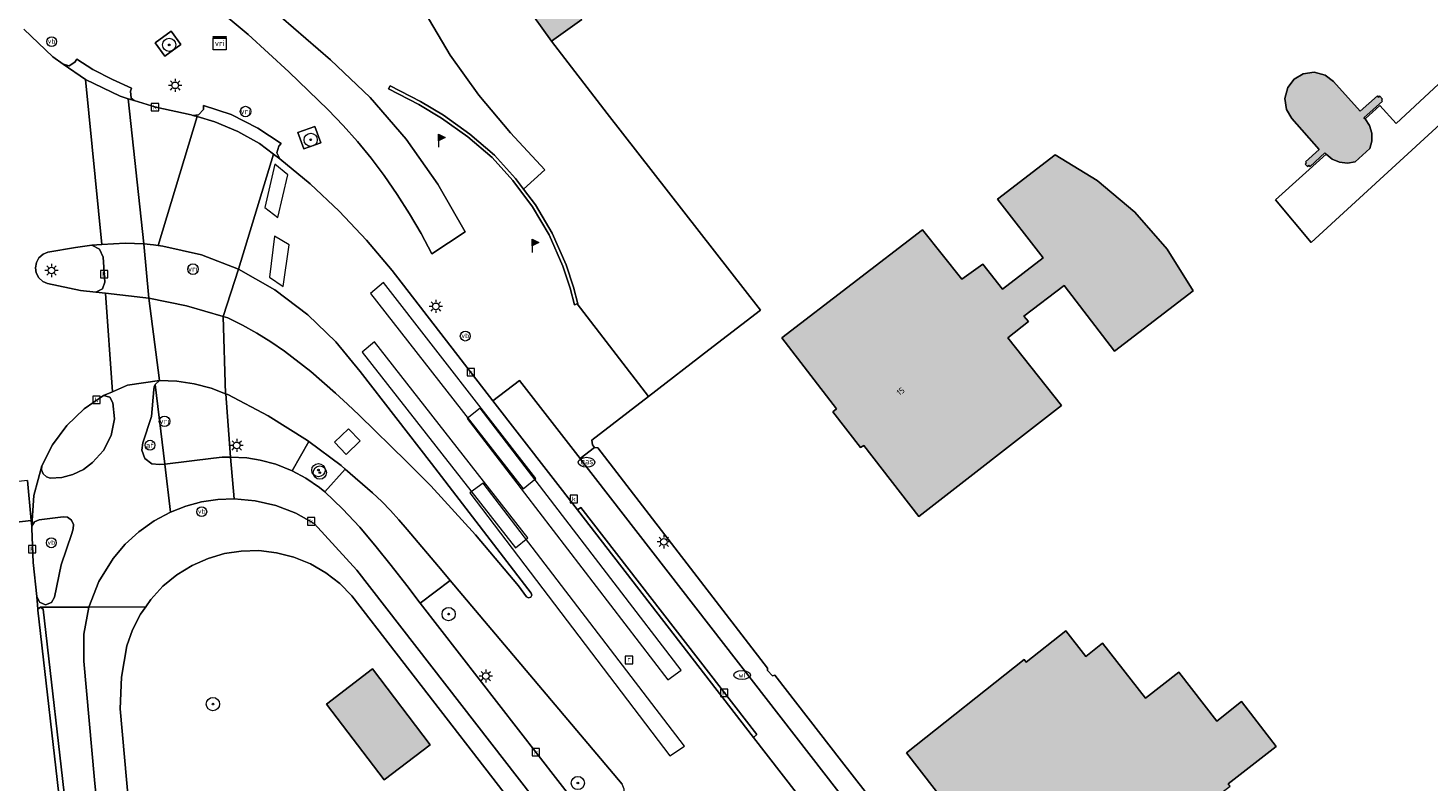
# Model space of a CAD drawing. Header units: metres. Extents: x 196496 to 197479, y 355250 to 356324.
# Tile 22 of 119: x 197061 to 197146, y 355552 to 355597. Entities that reach past the tile are written whole.
import ezdxf
from ezdxf.enums import TextEntityAlignment as Align

# ---------------------------------------------------------------- set-up
doc = ezdxf.new("R2010")
doc.units = ezdxf.units.M
doc.layers.get('0').update_dxf_attribs({"lineweight": 9})
for name, color, linetype, lineweight in [('B-WE-GR-BEPLANTING_CULTUUR_HEESTERS-GV', 251, 'Continuous', 9), ('B-WE-GR-BOOM-S', 251, 'Continuous', 9), ('B-WE-IE-MEUBILAIR_WEGMEUBILAIR-GV', 251, 'Continuous', 9), ('B-WE-IE-MEUBILAIR_WEGMEUBILAIR-S', 251, 'Continuous', 9), ('B-WE-IE-TERREINAFSCHEIDING_KUNSTMATIG_MUUR-GV', 251, 'Continuous', 9), ('B-WE-KL-DATA_KABELBED-G', 251, 'Continuous', 9), ('B-WE-KL-ET_LS_OV_LICHTMAST-S', 251, 'Continuous', 9), ('B-WE-KL-GAS_PUT-S', 251, 'Continuous', 9), ('B-WE-KL-WATER-S', 251, 'Continuous', 9), ('B-WE-OG-BEBOUWING-GV', 251, 'Continuous', 9), ('B-WE-OG-BEBOUWING_HUISNUMMER-T35', 90, 'Continuous', 9), ('B-WE-OG-TERREIN_ERF-GV', 251, 'Continuous', 9), ('B-WE-RI-GWA_KOLK-S', 251, 'Continuous', 9), ('B-WE-RI-GWA_RIOOLPUT-S', 251, 'Continuous', 9), ('B-WE-VH-ONVERHARD-GV', 251, 'Continuous', 9), ('B-WE-VH-VERHARDING_ASFALT-GV', 251, 'Continuous', 9), ('B-WE-VH-VERHARDING_BEDRIJFSVLOERPLAAT-GV', 251, 'Continuous', 9), ('B-WE-VH-VERHARDING_BETON-GV', 251, 'Continuous', 9), ('B-WE-VH-VERHARDING_BETONSTRAATSTEEN-GV', 251, 'Continuous', 9), ('B-WE-VH-VERHARDING_OPEN-GV', 251, 'Continuous', 9), ('B-WE-VH-VERHARDING_STRAATBAKSTEEN-GV', 251, 'Continuous', 9), ('B-WE-VH-VERHARDING_TEGEL-GV', 251, 'Continuous', 9), ('B-WE-VW-AFSLUITPAAL-S', 251, 'Continuous', 9), ('B-WE-VW-VRI-S', 251, 'Continuous', 9)]:
    doc.layers.add(name, color=color, linetype=linetype, lineweight=lineweight)
doc.layers.add('X-XX-AL-PRESENTATIE_GEBOUW3-V', color=7, linetype='Continuous', lineweight=9, true_color=0xebe1d6)
doc.styles.add('NLCS-ISO', font='NLCS-ISO.ttf')
doc.styles.add('NLCS-ISO-ANNOTATIEF-T35', font='NLCS-ISO.ttf', dxfattribs={"height": 3.5})

# ---------------------------------------------------------------- blocks, each defined once
blk = doc.blocks.new('SKL-VRI_TERREINKAST-SO')
at = {"lineweight": 18}
for points in [[(-2, 2), (2, 2), (2, 1.68), (-2, 1.68)], [(-2, 1.52), (2, 1.52), (2, -2), (-2, -2)]]:
    blk.add_lwpolyline(points, close=True, dxfattribs=at)
at = {"lineweight": 18, "style": 'NLCS-ISO'}
blk.add_text('vri', height=1.8, dxfattribs=at).set_placement((0, 0), align=Align.MIDDLE_CENTER)
blk = doc.blocks.new('SKL-VRI_PAAL-SO')
at = {"lineweight": 18}
blk.add_circle((0, 0), 1.59, dxfattribs=at)
at = {"lineweight": 18, "style": 'NLCS-ISO'}
blk.add_text('vri', height=1.8, dxfattribs=at).set_placement((-0.06, 0.08), align=Align.MIDDLE_CENTER)
blk = doc.blocks.new('SKL-ET_OV_LICHTMAST-SO')
at = {"color": 0, "linetype": 'ByBlock', "lineweight": 18}
for points in [[(-1.25, 0), (-2, 0)], [(-1.41, 1.41), (-0.88, 0.88)], [(0, 2), (0, 1.25)], [(0.88, 0.88), (1.41, 1.41)], [(2, 0), (1.25, 0)], [(-1.41, -1.41), (-0.88, -0.88)], [(0, -1.25), (0, -2)], [(0.88, -0.88), (1.41, -1.41)]]:
    blk.add_lwpolyline(points, dxfattribs=at)
blk.add_circle((0, 0), 1, dxfattribs=at)
blk = doc.blocks.new('SIE-WEG_PAAL_VLAGGENMAST-SO')
at = {"linetype": 'ByBlock', "lineweight": 18}
h = blk.add_hatch(color=0, dxfattribs=at)
h.dxf.hatch_style = 1
h.paths.add_polyline_path([(0, 2), (2, 1), (0, 0)])
at = {"color": 0, "linetype": 'ByBlock', "lineweight": 18}
blk.add_lwpolyline([(0, 2), (0, -2)], dxfattribs=at)
blk.add_lwpolyline([(0, 2), (2, 1), (0, 0)], close=True, dxfattribs=at)
blk = doc.blocks.new('SIE-WEG_PAAL_VERKEERSBORD-SO')
at = {"color": 0, "linetype": 'ByBlock', "lineweight": 18}
blk.add_circle((0, 0), 1.5, dxfattribs=at)
at = {"color": 0, "linetype": 'ByBlock', "lineweight": 18, "style": 'NLCS-ISO'}
blk.add_text('vb', height=1.5, dxfattribs=at).set_placement((0, 0.13), align=Align.MIDDLE_CENTER)
blk = doc.blocks.new('SVW-AFSLUITPAAL-SO')
at = {"lineweight": 18}
blk.add_circle((0, 0), 1.5, dxfattribs=at)
at = {"lineweight": 18, "style": 'NLCS-ISO'}
blk.add_text('af', height=1.8, dxfattribs=at).set_placement((0, 0), align=Align.MIDDLE_CENTER)
blk = doc.blocks.new('SKL-WATER_WATERLEIDINGPUT-SO')
at = {"color": 0, "linetype": 'ByBlock', "lineweight": 18}
blk.add_ellipse((0, 0), major_axis=(2.5, 0), ratio=0.54, dxfattribs=at)
at = {"color": 0, "linetype": 'ByBlock', "lineweight": 18, "style": 'NLCS-ISO'}
blk.add_text('wl', height=1.5, dxfattribs=at).set_placement((0, 0), align=Align.MIDDLE_CENTER)
blk = doc.blocks.new('SRI-KOLK-SO')
at = {"color": 0, "linetype": 'ByBlock', "lineweight": 18}
blk.add_lwpolyline([(-1.125, -1.125), (1.125, -1.125), (1.125, 1.125), (-1.125, 1.125)], close=True, dxfattribs=at)
at = {"color": 0, "linetype": 'ByBlock', "lineweight": 18, "style": 'NLCS-ISO'}
blk.add_text('k', height=1.5, dxfattribs=at).set_placement((0, 0), align=Align.MIDDLE_CENTER)
blk = doc.blocks.new('SKL-GAS_PUT-SO')
at = {"color": 0, "linetype": 'ByBlock', "lineweight": 18}
blk.add_ellipse((0, 0), major_axis=(2.5, 0), ratio=0.601255, dxfattribs=at)
at = {"color": 0, "linetype": 'ByBlock', "lineweight": 18, "style": 'NLCS-ISO'}
blk.add_text('gas', height=1.8, dxfattribs=at).set_placement((0.12, 0.3), align=Align.MIDDLE_CENTER)
blk = doc.blocks.new('SRI-PUT_INSPECTIEPUT_RIOOLPUT-SO')
at = {"color": 0, "linetype": 'ByBlock', "lineweight": 18}
blk.add_lwpolyline([(-1.12, -1.12), (1.12, -1.12), (1.12, 1.12), (-1.12, 1.12)], close=True, dxfattribs=at)
at = {"color": 0, "linetype": 'ByBlock', "lineweight": 18, "style": 'NLCS-ISO'}
blk.add_text('r', height=1.5, dxfattribs=at).set_placement((0, 0.28), align=Align.MIDDLE_CENTER)
blk = doc.blocks.new('SGR-BOOM_01-SO')
at = {"linetype": 'ByBlock', "lineweight": 18}
h = blk.add_hatch(color=0, dxfattribs=at)
h.dxf.hatch_style = 1
edge = h.paths.add_edge_path()
edge.add_arc((0, 0), 0.25, 0, 360)
at = {"color": 0, "linetype": 'ByBlock', "lineweight": 18}
for radius in [2, 0.25]:
    blk.add_circle((0, 0), radius, dxfattribs=at)

msp = doc.modelspace()

# ---------------------------------------------------------------- hatches: boundary and pattern name
at = {"layer": 'X-XX-AL-PRESENTATIE_GEBOUW3-V'}
for points in [[(197092.829, 355596.633), (197094.666, 355597.936), (197096.865, 355599.371), (197099.168, 355600.631), (197101.569, 355601.695), (197104.056, 355602.54), (197106.98, 355603.256), (197109.955, 355603.719), (197112.959, 355603.921), (197115.97, 355603.856), (197118.616, 355603.561), (197121.225, 355603.027), (197123.771, 355602.277), (197126.249, 355601.325), (197126.675, 355609.309), (197127.126, 355617.762), (197105.304, 355618.895), (197105.399, 355620.669), (197103.604, 355620.76), (197104.72, 355642.587), (197097.806, 355642.933), (197099.003, 355665.959), (197090.442, 355675.463), (197084.934, 355675.74), (197084.745, 355672.102), (197084.741, 355672.028), (197086.297, 355671.948), (197084.989, 355646.396), (197085.458, 355646.373), (197088.126, 355646.243), (197089.4, 355638.629), (197089.651, 355636.763), (197089.781, 355634.872), (197089.788, 355632.969), (197089.67, 355631.065), (197089.428, 355629.173), (197089.064, 355627.305), (197088.582, 355625.472), (197087.985, 355623.686), (197087.187, 355620.46), (197086.743, 355617.147), (197086.665, 355613.805), (197086.952, 355610.494), (197085.129, 355610.083), (197085.908, 355606.366), (197087.764, 355606.734), (197087.876, 355606.335), (197088.742, 355603.742), (197089.868, 355601.237), (197091.237, 355598.855)], [(197142.022, 355591.934), (197141.955, 355592.003), (197143.075, 355592.997), (197143.023, 355593.067), (197143.077, 355593.124), (197142.92, 355593.304), (197142.838, 355593.241), (197142.768, 355593.324), (197141.732, 355592.411), (197140.12, 355594.205), (197139.617, 355594.588), (197138.955, 355594.764), (197138.278, 355594.662), (197137.735, 355594.337), (197137.35, 355593.835), (197137.172, 355593.174), (197137.27, 355592.497), (197137.593, 355591.953), (197139.248, 355590.08), (197138.423, 355589.342), (197138.489, 355589.272), (197138.408, 355589.203), (197138.535, 355589.055), (197138.627, 355589.114), (197138.705, 355589.056), (197139.601, 355589.884), (197139.663, 355589.81), (197140.026, 355589.507), (197140.479, 355589.312), (197140.969, 355589.257), (197141.435, 355589.34), (197142.309, 355590.136), (197142.44, 355590.587), (197142.435, 355591.078), (197142.287, 355591.546)], [(197115.267, 355585.23), (197106.766, 355578.703), (197110.069, 355574.402), (197109.843, 355574.218), (197111.522, 355572.062), (197111.723, 355572.192), (197115.05, 355567.909), (197123.669, 355574.603), (197120.431, 355578.696), (197121.68, 355579.678), (197121.384, 355580.011), (197123.831, 355581.866), (197126.884, 355577.887), (197131.634, 355581.55), (197130.053, 355584.065), (197128.104, 355586.307), (197125.833, 355588.221), (197123.293, 355589.763), (197119.811, 355587.091), (197122.561, 355583.529), (197120.095, 355581.648), (197118.91, 355583.153), (197117.635, 355582.245)], [(197129.839, 355548.556), (197133.859, 355551.594), (197133.752, 355551.735), (197136.653, 355554.006), (197134.552, 355556.712), (197133.062, 355555.536), (197130.76, 355558.482), (197128.754, 355556.916), (197126.158, 355560.235), (197125.145, 355559.445), (197123.938, 355560.986), (197121.527, 355559.101), (197121.41, 355559.253), (197114.304, 355553.62), (197122.516, 355543.021)], [(197082.015, 355558.683), (197079.231, 355556.558), (197082.728, 355551.981), (197085.51, 355554.105)]]:
    msp.add_hatch(color=256, dxfattribs=at).paths.add_polyline_path(points)

# ---------------------------------------------------------------- linework, layer by layer
at = {"layer": 'B-WE-GR-BEPLANTING_CULTUUR_HEESTERS-GV', "flags": 128}
msp.add_lwpolyline([(197097.235, 355550.89), (197097.257, 355551.097), (197097.236, 355551.424), (197097.1, 355551.722), (197086.707, 355564.038), (197084.905, 355562.663), (197096.782, 355547.346), (197096.906, 355548.246)], close=True, dxfattribs=at)
at = {"layer": 'B-WE-IE-MEUBILAIR_WEGMEUBILAIR-GV', "flags": 128}
for points in [[(197068.882, 355596.534), (197069.454, 355595.737), (197070.422, 355596.432), (197069.849, 355597.23)], [(197077.503, 355591.113), (197077.857, 355590.127), (197078.886, 355590.496), (197078.532, 355591.482)], [(197080.562, 355573.206), (197079.711, 355572.386), (197080.425, 355571.645), (197081.275, 355572.465)]]:
    msp.add_lwpolyline(points, close=True, dxfattribs=at)
at = {"layer": 'B-WE-IE-TERREINAFSCHEIDING_KUNSTMATIG_MUUR-GV', "flags": 128}
msp.add_lwpolyline([(197094.427, 355580.759), (197094.171, 355581.754), (197094.17, 355581.76), (197093.726, 355583.113), (197092.881, 355585.031), (197091.864, 355586.736), (197091.151, 355587.691), (197090.665, 355588.342), (197089.389, 355589.743), (197087.903, 355591.022), (197086.306, 355592.156), (197084.922, 355592.991), (197084.916, 355592.994), (197083.087, 355593.943), (197082.99, 355593.76), (197084.819, 355592.808), (197086.191, 355591.98), (197087.773, 355590.856), (197089.242, 355589.592), (197090.503, 355588.208), (197091.689, 355586.619), (197092.694, 355584.934), (197093.53, 355583.038), (197093.968, 355581.701), (197094.233, 355580.692), (197094.392, 355580.747)], close=True, dxfattribs=at)
at = {"layer": 'B-WE-KL-DATA_KABELBED-G', "flags": 128}
for points in [[(197076.899, 355588.553), (197076.115, 355589.191), (197075.5, 355586.587), (197076.299, 355585.977)], [(197076.977, 355584.327), (197076.089, 355584.837), (197075.796, 355582.364), (197076.623, 355581.805)], [(197091.132, 355569.58), (197091.884, 355570.202), (197082.674, 355582.053), (197081.896, 355581.371)], [(197082.14, 355578.454), (197081.388, 355577.831), (197090.653, 355566.009), (197091.412, 355566.611)], [(197099.867, 355558.025), (197100.679, 355558.616), (197088.528, 355574.458), (197087.738, 355573.833)], [(197088.701, 355569.92), (197087.896, 355569.328), (197099.998, 355553.428), (197100.88, 355554.008)]]:
    msp.add_lwpolyline(points, close=True, dxfattribs=at)
at = {"layer": 'B-WE-OG-BEBOUWING-GV', "flags": 128}
msp.add_lwpolyline([(197091.237, 355598.855), (197092.829, 355596.633), (197094.666, 355597.936)], dxfattribs=at)
for points in [[(197142.022, 355591.934), (197141.955, 355592.003), (197143.075, 355592.997), (197143.023, 355593.067), (197143.077, 355593.124), (197142.92, 355593.304), (197142.838, 355593.241), (197142.768, 355593.324), (197141.732, 355592.411), (197140.12, 355594.205), (197139.617, 355594.588), (197138.955, 355594.764), (197138.278, 355594.662), (197137.735, 355594.337), (197137.35, 355593.835), (197137.172, 355593.174), (197137.27, 355592.497), (197137.593, 355591.953), (197139.248, 355590.08), (197138.423, 355589.342), (197138.489, 355589.272), (197138.408, 355589.203), (197138.535, 355589.055), (197138.627, 355589.114), (197138.705, 355589.056), (197139.601, 355589.884), (197139.663, 355589.81), (197140.026, 355589.507), (197140.479, 355589.312), (197140.969, 355589.257), (197141.435, 355589.34), (197142.309, 355590.136), (197142.44, 355590.587), (197142.435, 355591.078), (197142.287, 355591.546)], [(197115.267, 355585.23), (197106.766, 355578.703), (197110.069, 355574.402), (197109.843, 355574.218), (197111.522, 355572.062), (197111.723, 355572.192), (197115.05, 355567.909), (197123.669, 355574.603), (197120.431, 355578.696), (197121.68, 355579.678), (197121.384, 355580.011), (197123.831, 355581.866), (197126.884, 355577.887), (197131.634, 355581.55), (197130.053, 355584.065), (197128.104, 355586.307), (197125.833, 355588.221), (197123.293, 355589.763), (197119.811, 355587.091), (197122.561, 355583.529), (197120.095, 355581.648), (197118.91, 355583.153), (197117.635, 355582.245)], [(197129.839, 355548.556), (197133.859, 355551.594), (197133.752, 355551.735), (197136.653, 355554.006), (197134.552, 355556.712), (197133.062, 355555.536), (197130.76, 355558.482), (197128.754, 355556.916), (197126.158, 355560.235), (197125.145, 355559.445), (197123.938, 355560.986), (197121.527, 355559.101), (197121.41, 355559.253), (197114.304, 355553.62), (197122.516, 355543.021)], [(197082.015, 355558.683), (197079.231, 355556.558), (197082.728, 355551.981), (197085.51, 355554.105)]]:
    msp.add_lwpolyline(points, close=True, dxfattribs=at)
at = {"layer": 'B-WE-OG-TERREIN_ERF-GV', "flags": 128}
for points in [[(197094.666, 355597.936), (197092.829, 355596.633), (197096.211, 355592.267), (197105.469, 355580.37), (197102.346, 355577.974), (197098.708, 355575.162), (197095.282, 355572.515), (197095.314, 355572.24), (197095.445, 355572.073), (197095.636, 355572.057), (197105.896, 355558.731), (197105.894, 355558.592), (197106.207, 355558.259), (197106.342, 355558.306), (197110.368, 355553.106), (197119.876, 355540.91)], [(197148.998, 355593.861), (197138.764, 355584.46), (197136.61, 355587.046), (197139.663, 355589.81), (197139.601, 355589.884), (197138.705, 355589.056), (197138.627, 355589.114), (197138.535, 355589.055), (197138.408, 355589.203), (197138.489, 355589.272), (197138.423, 355589.342), (197139.248, 355590.08), (197137.593, 355591.953), (197137.27, 355592.497), (197137.172, 355593.174), (197137.35, 355593.835), (197137.735, 355594.337), (197138.278, 355594.662), (197138.955, 355594.764), (197139.617, 355594.588), (197140.12, 355594.205), (197141.732, 355592.411), (197142.768, 355593.324), (197142.838, 355593.241), (197142.92, 355593.304), (197143.077, 355593.124), (197143.023, 355593.067), (197143.075, 355592.997), (197141.955, 355592.003), (197142.022, 355591.934), (197142.914, 355592.736), (197143.899, 355591.658), (197148.468, 355595.891)], [(197091.488, 355549.236), (197080.761, 355563.109), (197080.038, 355563.843), (197079.202, 355564.492), (197078.269, 355565.033), (197077.261, 355565.445), (197076.207, 355565.714), (197075.135, 355565.836), (197074.077, 355565.813), (197073.059, 355565.655), (197072.071, 355565.366), (197071.103, 355564.938), (197070.184, 355564.373), (197069.344, 355563.681), (197068.606, 355562.88), (197068.303, 355562.443), (197067.991, 355561.995), (197067.509, 355561.052), (197067.166, 355560.081), (197066.841, 355558.191), (197066.76, 355556.274), (197067.276, 355550.429)], [(197122.516, 355543.021), (197114.304, 355553.62), (197121.41, 355559.253), (197121.527, 355559.101), (197123.938, 355560.986), (197125.145, 355559.445), (197126.158, 355560.235), (197128.754, 355556.916), (197130.76, 355558.482), (197133.062, 355555.536), (197134.552, 355556.712), (197136.653, 355554.006), (197133.752, 355551.735)]]:
    msp.add_lwpolyline(points, dxfattribs=at)
for points in [[(197115.267, 355585.23), (197117.635, 355582.245), (197118.91, 355583.153), (197120.095, 355581.648), (197122.561, 355583.529), (197119.811, 355587.091), (197123.293, 355589.763), (197125.833, 355588.221), (197128.104, 355586.307), (197130.053, 355584.065), (197131.634, 355581.55), (197126.884, 355577.887), (197123.831, 355581.866), (197121.384, 355580.011), (197121.68, 355579.678), (197120.431, 355578.696), (197123.669, 355574.603), (197115.05, 355567.909), (197111.723, 355572.192), (197111.522, 355572.062), (197109.843, 355574.218), (197110.069, 355574.402), (197106.766, 355578.703)], [(197079.231, 355556.558), (197082.015, 355558.683), (197085.51, 355554.105), (197082.728, 355551.981)]]:
    msp.add_lwpolyline(points, close=True, dxfattribs=at)
at = {"layer": 'B-WE-VH-ONVERHARD-GV', "flags": 128}
for points in [[(197068.882, 355596.534), (197069.454, 355595.737), (197070.422, 355596.432), (197069.849, 355597.23)], [(197077.503, 355591.113), (197077.857, 355590.127), (197078.886, 355590.496), (197078.532, 355591.482)], [(197080.562, 355573.206), (197079.711, 355572.386), (197080.425, 355571.645), (197081.275, 355572.465)]]:
    msp.add_lwpolyline(points, close=True, dxfattribs=at)
at = {"layer": 'B-WE-VH-VERHARDING_ASFALT-GV', "flags": 128}
for points in [[(197061.16, 355570.069), (197061.385, 355567.654), (197061.417, 355567.307), (197061.441, 355567.66), (197061.545, 355569.164), (197061.804, 355570.14), (197062.022, 355570.963), (197062.664, 355572.24), (197063.526, 355573.406), (197064.574, 355574.408), (197065.759, 355575.207), (197066.297, 355575.443), (197065.88, 355581.391), (197065.293, 355581.455), (197064.369, 355581.558), (197062.362, 355581.978), (197062.076, 355582.109), (197061.835, 355582.337), (197061.684, 355582.632), (197061.638, 355582.942), (197061.692, 355583.252), (197061.852, 355583.542), (197062.1, 355583.764), (197062.389, 355583.886), (197064.061, 355584.17), (197065.052, 355584.306), (197065.649, 355584.341), (197064.66, 355594.319), (197063.319, 355595.243), (197062.689, 355595.678), (197060.935, 355597.352)], [(197109.437, 355548.872), (197105.045, 355554.546), (197094.4, 355568.294), (197089.298, 355574.885), (197083.199, 355582.762), (197081.655, 355584.609), (197079.999, 355586.363), (197078.24, 355588.012), (197076.421, 355589.521), (197076.033, 355589.811), (197073.917, 355582.842), (197076.105, 355581.6), (197078.11, 355580.082), (197079.795, 355578.463), (197081.275, 355576.656), (197085.586, 355571.095), (197091.613, 355563.273), (197091.649, 355563.139), (197091.58, 355563.019), (197091.446, 355562.983), (197091.326, 355563.052), (197090.832, 355563.707), (197088.25, 355566.787), (197085.538, 355569.754), (197084.081, 355571.214), (197081.212, 355574.024), (197080.506, 355574.699), (197079.784, 355575.356), (197078.279, 355576.674), (197076.699, 355577.902), (197075.871, 355578.455), (197075.022, 355578.975), (197074.152, 355579.46), (197073.264, 355579.91), (197072.993, 355580), (197073.121, 355575.323), (197073.155, 355575.31), (197073.241, 355575.277), (197073.263, 355575.266), (197075.717, 355573.978), (197078.083, 355572.49), (197078.166, 355572.429), (197080.112, 355570.984), (197080.366, 355570.765), (197082.024, 355569.334), (197082.575, 355568.804), (197083.103, 355568.255), (197083.614, 355567.689), (197084.113, 355567.111), (197086.223, 355564.612), (197086.707, 355564.038), (197097.1, 355551.722)], [(197063.218, 355549.713), (197061.781, 355562.24), (197061.79, 355562.303), (197061.715, 355563.056), (197061.505, 355565.11), (197061.421, 355567.173), (197061.417, 355567.307), (197061.385, 355567.654), (197055.235, 355566.953)]]:
    msp.add_lwpolyline(points, dxfattribs=at)
for points in [[(197067.251, 355593.156), (197066.765, 355593.305), (197064.66, 355594.319), (197065.649, 355584.341), (197067.06, 355584.425), (197067.625, 355584.413), (197068.19, 355584.38)], [(197067.597, 355593.05), (197067.251, 355593.156), (197068.19, 355584.38), (197068.765, 355584.325), (197069.06, 355584.286), (197071.423, 355592.07), (197071.154, 355592.147), (197071.048, 355592.177), (197068.92, 355592.643)], [(197071.423, 355592.07), (197069.06, 355584.286), (197069.338, 355584.249), (197071.678, 355583.711), (197073.917, 355582.842), (197076.033, 355589.811), (197075.184, 355590.438), (197073.875, 355591.182), (197072.486, 355591.766)], [(197065.293, 355581.455), (197065.69, 355581.653), (197065.832, 355582.073), (197065.725, 355583.58), (197065.516, 355584.061), (197065.052, 355584.306), (197064.061, 355584.17), (197062.389, 355583.886), (197062.1, 355583.764), (197061.852, 355583.542), (197061.692, 355583.252), (197061.638, 355582.942), (197061.684, 355582.632), (197061.835, 355582.337), (197062.076, 355582.109), (197062.362, 355581.978), (197064.369, 355581.558)], [(197073.917, 355582.842), (197072.993, 355580), (197073.264, 355579.91), (197074.152, 355579.46), (197075.022, 355578.975), (197075.871, 355578.455), (197076.699, 355577.902), (197078.279, 355576.674), (197079.784, 355575.356), (197080.506, 355574.699), (197081.212, 355574.024), (197084.081, 355571.214), (197085.538, 355569.754), (197088.25, 355566.787), (197090.832, 355563.707), (197091.326, 355563.052), (197091.446, 355562.983), (197091.58, 355563.019), (197091.649, 355563.139), (197091.613, 355563.273), (197085.586, 355571.095), (197081.275, 355576.656), (197079.795, 355578.463), (197078.11, 355580.082), (197076.105, 355581.6)], [(197069.13, 355576.119), (197068.488, 355581.089), (197068.135, 355581.143), (197065.88, 355581.391), (197066.297, 355575.443), (197067.205, 355575.841)], [(197068.488, 355581.089), (197069.13, 355576.119), (197070.183, 355576.083), (197071.233, 355575.929), (197072.258, 355575.658), (197073.121, 355575.323), (197072.993, 355580), (197070.762, 355580.633)], [(197073.434, 355571.48), (197074.421, 355571.439), (197075.216, 355571.302), (197076.17, 355571.058), (197077.151, 355570.669), (197077.152, 355570.671), (197078.166, 355572.429), (197078.083, 355572.49), (197075.717, 355573.978), (197073.263, 355575.266), (197073.241, 355575.277), (197073.155, 355575.31)], [(197080.562, 355573.206), (197081.275, 355572.465), (197080.425, 355571.645), (197079.711, 355572.386)], [(197086.707, 355564.038), (197086.223, 355564.612), (197084.113, 355567.111), (197083.614, 355567.689), (197083.103, 355568.255), (197082.575, 355568.804), (197082.024, 355569.334), (197080.366, 355570.765), (197079.136, 355569.382), (197080.205, 355568.355), (197081.241, 355567.259), (197082.238, 355566.072), (197083.152, 355564.934), (197084.083, 355563.731), (197084.905, 355562.663)], [(197061.16, 355570.069), (197054.974, 355569.387), (197055.235, 355566.953), (197061.385, 355567.654)]]:
    msp.add_lwpolyline(points, close=True, dxfattribs=at)
at = {"layer": 'B-WE-VH-VERHARDING_BEDRIJFSVLOERPLAAT-GV', "flags": 128}
for points in [[(197105.045, 355554.546), (197105.244, 355554.716), (197094.601, 355568.441), (197094.4, 355568.294)], [(197061.947, 355562.415), (197061.79, 355562.303), (197061.781, 355562.24), (197063.218, 355549.713), (197065.011, 355535.404), (197066.701, 355523.589), (197066.879, 355523.449), (197067.027, 355523.62), (197067.026, 355523.626), (197065.332, 355535.426), (197063.54, 355549.767), (197062.103, 355562.303)]]:
    msp.add_lwpolyline(points, close=True, dxfattribs=at)
at = {"layer": 'B-WE-VH-VERHARDING_BETON-GV', "flags": 128}
msp.add_lwpolyline([(197062.022, 355570.963), (197062.009, 355570.721), (197062.108, 355570.474), (197062.305, 355570.295), (197062.535, 355570.221), (197063.223, 355570.258), (197063.904, 355570.435), (197064.535, 355570.746), (197065.079, 355571.169), (197065.754, 355571.884), (197066.222, 355572.794), (197066.412, 355573.8), (197066.319, 355574.779), (197066.128, 355575.11), (197065.759, 355575.207), (197064.574, 355574.408), (197063.526, 355573.406), (197062.664, 355572.24)], close=True, dxfattribs=at)
at = {"layer": 'B-WE-VH-VERHARDING_BETONSTRAATSTEEN-GV', "flags": 128}
for points in [[(197087.613, 355585.103), (197085.967, 355587.982), (197084.044, 355590.702), (197081.868, 355593.224), (197079.47, 355595.515), (197072.768, 355601.329), (197068.801, 355601.439), (197069.572, 355600.861), (197072.093, 355599.024), (197074.49, 355597.027), (197076.948, 355594.788), (197079.337, 355592.474), (197080.242, 355591.535), (197081.109, 355590.561), (197081.937, 355589.553), (197082.723, 355588.512), (197083.512, 355587.373), (197084.256, 355586.205), (197084.951, 355585.007), (197085.595, 355583.781)], [(197068.882, 355596.534), (197069.849, 355597.23), (197070.422, 355596.432), (197069.454, 355595.737)], [(197077.503, 355591.113), (197078.532, 355591.482), (197078.886, 355590.496), (197077.857, 355590.127)], [(197069.454, 355571.073), (197069.801, 355568.165), (197070.722, 355568.524), (197071.682, 355568.781), (197072.665, 355568.931), (197073.653, 355568.971), (197073.434, 355571.48), (197072.924, 355571.478), (197072.411, 355571.43)], [(197061.417, 355567.307), (197061.421, 355567.173), (197061.505, 355565.11), (197061.715, 355563.056), (197061.888, 355562.715), (197062.241, 355562.57), (197062.604, 355562.692), (197062.798, 355563.021), (197063.198, 355564.981), (197063.833, 355566.878), (197063.917, 355567.153), (197063.938, 355567.412), (197063.817, 355567.682), (197063.576, 355567.852), (197063.318, 355567.882), (197061.868, 355567.709), (197061.58, 355567.579)]]:
    msp.add_lwpolyline(points, close=True, dxfattribs=at)
for points in [[(197072.768, 355601.329), (197079.47, 355595.515), (197081.868, 355593.224), (197084.044, 355590.702), (197085.967, 355587.982), (197087.613, 355585.103), (197085.595, 355583.781), (197084.951, 355585.007), (197084.256, 355586.205), (197083.512, 355587.373), (197082.723, 355588.512), (197081.937, 355589.553), (197081.109, 355590.561), (197080.242, 355591.535), (197079.337, 355592.474), (197076.948, 355594.788), (197074.49, 355597.027), (197072.093, 355599.024)], [(197060.935, 355597.352), (197062.689, 355595.678), (197063.319, 355595.243), (197063.683, 355595.136), (197064.026, 355595.358), (197064.147, 355595.551), (197065.116, 355594.927), (197066.295, 355594.307), (197067.447, 355593.793), (197067.385, 355593.619), (197067.42, 355593.196), (197067.597, 355593.05), (197068.92, 355592.643), (197071.048, 355592.177), (197071.154, 355592.147), (197071.496, 355592.187), (197071.794, 355592.505), (197071.805, 355592.737), (197073.464, 355592.199), (197075.076, 355591.376), (197076.486, 355590.443), (197076.361, 355590.291), (197076.227, 355589.893), (197076.421, 355589.521), (197078.24, 355588.012), (197079.999, 355586.363), (197081.655, 355584.609), (197083.199, 355582.762), (197089.298, 355574.885), (197090.904, 355576.127), (197094.568, 355571.412), (197095.445, 355572.073), (197095.314, 355572.24), (197095.282, 355572.515), (197098.708, 355575.162), (197094.392, 355580.747), (197094.233, 355580.692), (197093.968, 355581.701), (197093.53, 355583.038), (197092.694, 355584.934), (197091.689, 355586.619), (197090.503, 355588.208), (197089.242, 355589.592), (197087.773, 355590.856), (197086.191, 355591.98), (197084.819, 355592.808), (197082.99, 355593.76), (197083.087, 355593.943), (197084.916, 355592.994), (197084.922, 355592.991), (197086.306, 355592.156), (197087.903, 355591.022), (197089.389, 355589.743), (197090.665, 355588.342), (197091.151, 355587.691), (197092.436, 355588.861), (197090.364, 355591.102), (197088.443, 355593.364), (197087.581, 355594.571), (197086.717, 355595.781), (197085.208, 355598.337)]]:
    msp.add_lwpolyline(points, dxfattribs=at)
at = {"layer": 'B-WE-VH-VERHARDING_OPEN-GV', "flags": 128}
for points in [[(197085.208, 355598.337), (197086.717, 355595.781), (197087.581, 355594.571), (197088.443, 355593.364), (197090.364, 355591.102), (197092.436, 355588.861), (197091.151, 355587.691), (197091.864, 355586.736), (197092.881, 355585.031), (197093.726, 355583.113), (197094.17, 355581.76), (197094.171, 355581.754), (197094.427, 355580.759), (197094.392, 355580.747), (197098.708, 355575.162), (197102.346, 355577.974), (197105.469, 355580.37), (197096.211, 355592.267), (197092.829, 355596.633), (197091.237, 355598.855)], [(197148.468, 355595.891), (197143.899, 355591.658), (197142.914, 355592.736), (197142.022, 355591.934), (197142.287, 355591.546), (197142.435, 355591.078), (197142.44, 355590.587), (197142.309, 355590.136), (197141.435, 355589.34), (197140.969, 355589.257), (197140.479, 355589.312), (197140.026, 355589.507), (197139.663, 355589.81), (197136.61, 355587.046), (197138.764, 355584.46), (197148.998, 355593.861)]]:
    msp.add_lwpolyline(points, dxfattribs=at)
for points in [[(197067.597, 355593.05), (197067.42, 355593.196), (197067.385, 355593.619), (197067.447, 355593.793), (197066.295, 355594.307), (197065.116, 355594.927), (197064.147, 355595.551), (197064.026, 355595.358), (197063.683, 355595.136), (197063.319, 355595.243), (197064.66, 355594.319), (197066.765, 355593.305), (197067.251, 355593.156)], [(197076.421, 355589.521), (197076.227, 355589.893), (197076.361, 355590.291), (197076.486, 355590.443), (197075.076, 355591.376), (197073.464, 355592.199), (197071.805, 355592.737), (197071.794, 355592.505), (197071.496, 355592.187), (197071.154, 355592.147), (197071.423, 355592.07), (197072.486, 355591.766), (197073.875, 355591.182), (197075.184, 355590.438), (197076.033, 355589.811)]]:
    msp.add_lwpolyline(points, close=True, dxfattribs=at)
at = {"layer": 'B-WE-VH-VERHARDING_STRAATBAKSTEEN-GV', "flags": 128}
msp.add_lwpolyline([(197068.877, 355575.881), (197069.454, 355571.073), (197072.411, 355571.43), (197072.924, 355571.478), (197073.434, 355571.48), (197073.155, 355575.31), (197073.121, 355575.323), (197072.258, 355575.658), (197071.233, 355575.929), (197070.183, 355576.083), (197069.13, 355576.119)], close=True, dxfattribs=at)
at = {"layer": 'B-WE-VH-VERHARDING_TEGEL-GV', "flags": 128}
for points in [[(197065.649, 355584.341), (197065.052, 355584.306), (197065.516, 355584.061), (197065.725, 355583.58), (197065.832, 355582.073), (197065.69, 355581.653), (197065.293, 355581.455), (197065.88, 355581.391), (197068.135, 355581.143), (197068.488, 355581.089), (197068.19, 355584.38), (197067.625, 355584.413), (197067.06, 355584.425)], [(197073.917, 355582.842), (197071.678, 355583.711), (197069.338, 355584.249), (197069.06, 355584.286), (197068.765, 355584.325), (197068.19, 355584.38), (197068.488, 355581.089), (197070.762, 355580.633), (197072.993, 355580)], [(197069.13, 355576.119), (197067.205, 355575.841), (197066.297, 355575.443), (197065.759, 355575.207), (197066.128, 355575.11), (197066.319, 355574.779), (197066.412, 355573.8), (197066.222, 355572.794), (197065.754, 355571.884), (197065.079, 355571.169), (197064.535, 355570.746), (197063.904, 355570.435), (197063.223, 355570.258), (197062.535, 355570.221), (197062.305, 355570.295), (197062.108, 355570.474), (197062.009, 355570.721), (197062.022, 355570.963), (197061.804, 355570.14), (197061.545, 355569.164), (197061.441, 355567.66), (197061.417, 355567.307), (197061.58, 355567.579), (197061.868, 355567.709), (197063.318, 355567.882), (197063.576, 355567.852), (197063.817, 355567.682), (197063.938, 355567.412), (197063.917, 355567.153), (197063.833, 355566.878), (197063.198, 355564.981), (197062.798, 355563.021), (197062.604, 355562.692), (197062.241, 355562.57), (197061.888, 355562.715), (197061.715, 355563.056), (197061.79, 355562.303), (197061.947, 355562.415), (197064.862, 355562.428), (197065.466, 355563.979), (197066.331, 355565.369), (197067.059, 355566.221), (197067.892, 355566.983), (197068.814, 355567.635), (197069.801, 355568.165), (197069.454, 355571.073), (197069.132, 355571.034), (197068.675, 355571.09), (197068.251, 355571.409), (197068.061, 355571.905), (197068.132, 355572.36), (197068.648, 355573.936), (197068.801, 355575.587), (197068.82, 355575.739), (197068.877, 355575.881)], [(197069.454, 355571.073), (197068.877, 355575.881), (197068.82, 355575.739), (197068.801, 355575.587), (197068.648, 355573.936), (197068.132, 355572.36), (197068.061, 355571.905), (197068.251, 355571.409), (197068.675, 355571.09), (197069.132, 355571.034)], [(197077.152, 355570.671), (197077.987, 355570.227), (197078.818, 355569.653), (197079.136, 355569.382), (197080.366, 355570.765), (197080.112, 355570.984), (197078.166, 355572.429)]]:
    msp.add_lwpolyline(points, close=True, dxfattribs=at)
for points in [[(197155.107, 355493.368), (197094.596, 355571.376), (197094.568, 355571.412), (197090.904, 355576.127), (197089.298, 355574.885), (197094.4, 355568.294), (197094.601, 355568.441), (197105.244, 355554.716), (197105.045, 355554.546), (197109.437, 355548.872), (197109.7, 355548.837), (197109.912, 355548.676), (197122.949, 355531.87), (197125.957, 355527.992), (197130.658, 355521.932), (197135.57, 355515.6), (197136.551, 355514.335), (197143.159, 355505.816), (197144.131, 355504.563), (197147.181, 355500.632)], [(197096.782, 355547.346), (197084.905, 355562.663), (197084.083, 355563.731), (197083.152, 355564.934), (197082.238, 355566.072), (197081.241, 355567.259), (197080.205, 355568.355), (197079.136, 355569.382), (197078.818, 355569.653), (197077.987, 355570.227), (197077.152, 355570.671), (197077.151, 355570.669), (197076.17, 355571.058), (197075.216, 355571.302), (197074.421, 355571.439), (197073.434, 355571.48), (197073.653, 355568.971), (197074.922, 355568.856), (197076.176, 355568.565), (197077.377, 355568.103), (197078.492, 355567.486), (197081.075, 355564.647), (197218.613, 355387.394)], [(197150.482, 355501.559), (197143.843, 355510.155), (197139.475, 355515.63), (197138.477, 355516.933), (197138.415, 355516.882), (197134.362, 355522.152), (197134.502, 355522.299), (197128.482, 355529.873), (197126.167, 355532.84), (197125.695, 355533.446), (197119.876, 355540.91), (197110.368, 355553.106), (197106.342, 355558.306), (197106.207, 355558.259), (197105.894, 355558.592), (197105.896, 355558.731), (197095.636, 355572.057), (197095.445, 355572.073), (197094.568, 355571.412), (197094.596, 355571.376), (197155.107, 355493.368)], [(197218.613, 355387.394), (197081.075, 355564.647), (197078.492, 355567.486), (197077.377, 355568.103), (197076.176, 355568.565), (197074.922, 355568.856), (197073.653, 355568.971), (197072.665, 355568.931), (197071.682, 355568.781), (197070.722, 355568.524), (197069.801, 355568.165), (197068.814, 355567.635), (197067.892, 355566.983), (197067.059, 355566.221), (197066.331, 355565.369), (197065.466, 355563.979), (197064.862, 355562.428), (197068.303, 355562.443), (197068.606, 355562.88), (197069.344, 355563.681), (197070.184, 355564.373), (197071.103, 355564.938), (197072.071, 355565.366), (197073.059, 355565.655), (197074.077, 355565.813), (197075.135, 355565.836), (197076.207, 355565.714), (197077.261, 355565.445), (197078.269, 355565.033), (197079.202, 355564.492), (197080.038, 355563.843), (197080.761, 355563.109), (197091.488, 355549.236)], [(197065.327, 355550.749), (197065.205, 355551.973), (197064.553, 355559.155), (197064.554, 355560.792), (197064.862, 355562.428), (197061.947, 355562.415), (197062.103, 355562.303), (197063.54, 355549.767)], [(197067.276, 355550.429), (197066.76, 355556.274), (197066.841, 355558.191), (197067.166, 355560.081), (197067.509, 355561.052), (197067.991, 355561.995), (197068.303, 355562.443), (197064.862, 355562.428), (197064.554, 355560.792), (197064.553, 355559.155), (197065.205, 355551.973), (197065.327, 355550.749)]]:
    msp.add_lwpolyline(points, dxfattribs=at)

# ---------------------------------------------------------------- block references
at = {"layer": 'B-WE-GR-BOOM-S', "xscale": 0.2, "yscale": 0.2, "zscale": 0.2}
for p in [(197069.725, 355596.411), (197078.278, 355590.673), (197078.745, 355570.705), (197078.831, 355570.554), (197086.618, 355562.001), (197072.368, 355556.561), (197094.433, 355551.79)]:
    msp.add_blockref('SGR-BOOM_01-SO', p, dxfattribs=at)
at = {"layer": 'B-WE-IE-MEUBILAIR_WEGMEUBILAIR-S', "xscale": 0.2, "yscale": 0.2, "zscale": 0.2}
for name, p in [('SIE-WEG_PAAL_VERKEERSBORD-SO', (197062.616, 355596.605)), ('SIE-WEG_PAAL_VLAGGENMAST-SO', (197085.999, 355590.617)), ('SIE-WEG_PAAL_VLAGGENMAST-SO', (197091.675, 355584.266)), ('SIE-WEG_PAAL_VERKEERSBORD-SO', (197087.624, 355578.808)), ('SIE-WEG_PAAL_VERKEERSBORD-SO', (197071.69, 355568.191)), ('SIE-WEG_PAAL_VERKEERSBORD-SO', (197062.597, 355566.312))]:
    msp.add_blockref(name, p, dxfattribs=at)
at = {"layer": 'B-WE-KL-ET_LS_OV_LICHTMAST-S', "xscale": 0.2, "yscale": 0.2, "zscale": 0.2}
for p in [(197070.084, 355593.963), (197062.61, 355582.771), (197085.843, 355580.603), (197073.805, 355572.2), (197099.632, 355566.371), (197088.86, 355558.256)]:
    msp.add_blockref('SKL-ET_OV_LICHTMAST-SO', p, dxfattribs=at)
at = {"layer": 'B-WE-KL-GAS_PUT-S', "xscale": 0.2, "yscale": 0.2, "zscale": 0.2}
msp.add_blockref('SKL-GAS_PUT-SO', (197094.959, 355571.177), dxfattribs=at)
at = {"layer": 'B-WE-KL-WATER-S', "xscale": 0.2, "yscale": 0.2, "zscale": 0.2}
msp.add_blockref('SKL-WATER_WATERLEIDINGPUT-SO', (197104.358, 355558.316), dxfattribs=at)
at = {"layer": 'B-WE-RI-GWA_KOLK-S', "xscale": 0.2, "yscale": 0.2, "zscale": 0.2}
for p in [(197068.863, 355592.649), (197065.791, 355582.547), (197087.956, 355576.619), (197065.33, 355574.954), (197094.184, 355568.961), (197078.3, 355567.608), (197061.439, 355565.927), (197103.276, 355557.236), (197091.896, 355553.648)]:
    msp.add_blockref('SRI-KOLK-SO', p, dxfattribs=at)
at = {"layer": 'B-WE-RI-GWA_RIOOLPUT-S', "xscale": 0.2, "yscale": 0.2, "zscale": 0.2}
msp.add_blockref('SRI-PUT_INSPECTIEPUT_RIOOLPUT-SO', (197097.523, 355559.226), dxfattribs=at)
at = {"layer": 'B-WE-VW-AFSLUITPAAL-S', "xscale": 0.2, "yscale": 0.2, "zscale": 0.2}
msp.add_blockref('SVW-AFSLUITPAAL-SO', (197068.564, 355572.21), dxfattribs=at)
at = {"layer": 'B-WE-VW-VRI-S', "xscale": 0.2, "yscale": 0.2, "zscale": 0.2}
for name, p in [('SKL-VRI_TERREINKAST-SO', (197072.777, 355596.51)), ('SKL-VRI_PAAL-SO', (197074.339, 355592.378)), ('SKL-VRI_PAAL-SO', (197071.16, 355582.852)), ('SKL-VRI_PAAL-SO', (197069.441, 355573.652))]:
    msp.add_blockref(name, p, dxfattribs=at)

# ---------------------------------------------------------------- texts
at = {"layer": 'B-WE-OG-BEBOUWING_HUISNUMMER-T35', "style": 'NLCS-ISO-ANNOTATIEF-T35'}
msp.add_text('15', height=0.36, rotation=37.9, dxfattribs=at).set_placement((197113.941, 355575.465), align=Align.MIDDLE)

doc.saveas('drawing.dxf')
